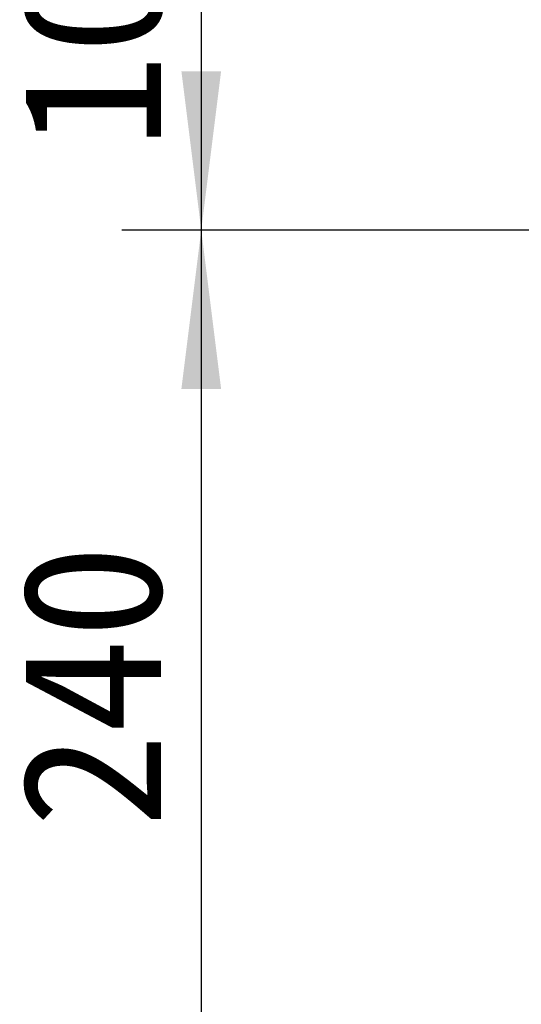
# Model space of a CAD drawing. Header units: millimetres. Extents: x -55 to 731, y 0 to 297.
# Tile 13 of 19: x 220 to 233, y 195 to 220. Entities that reach past the tile are written whole.
import ezdxf

# ---------------------------------------------------------------- set-up
doc = ezdxf.new("R2010")
doc.units = ezdxf.units.MM
doc.layers.add('标注层', color=150, linetype='Continuous')
doc.styles.add('SLDTEXTSTYLE1', font='仿宋_GB2312')
doc.dimstyles.new('SLDDIMSTYLE0', dxfattribs={"dimtxt": 3.5, "dimasz": 4, "dimexe": 0, "dimexo": 0.0625, "dimgap": 0.875, "dimtad": 2, "dimlfac": 10, "dimrnd": 1e-09, "dimzin": 12, "dimdsep": 46, "dimtxsty": 'SLDTEXTSTYLE1', "dimsah": 1, "dimcen": 0.09, "dimadec": 0, "dimazin": 3, "dimtfac": 1, "dimtdec": 3, "dimtofl": 0, "dimtmove": 0, "dimatfit": 3, "dimfxl": 0, "dimfrac": 2, "dimtolj": 1, "dimtzin": 12, "dimarcsym": 0})

# ---------------------------------------------------------------- blocks, each defined once
blk = doc.blocks.new('_D_3')
at = {"layer": '标注层'}
for p, q in [((233.136, 214.275), (222.737, 214.275)), ((224.737, 214.275), (224.737, 190.275)), ((248.512, 190.275), (222.737, 190.275))]:
    blk.add_line(p, q, dxfattribs=at)
for points in [[(224.737, 214.275), (224.237, 210.275), (225.237, 210.275)], [(224.737, 190.275), (225.237, 194.275), (224.237, 194.275)]]:
    blk.add_solid(points, dxfattribs=at)
at = {"layer": '标注层', "insert": (220.225, 199.22), "char_height": 3.5, "attachment_point": 1, "rotation": 90, "style": 'SLDTEXTSTYLE1'}
blk.add_mtext('240', dxfattribs=at)
blk = doc.blocks.new('_D_4')
at = {"layer": '标注层'}
for p, q in [((243.307, 224.475), (222.737, 224.475)), ((224.737, 224.475), (224.737, 214.275)), ((233.136, 214.275), (222.737, 214.275))]:
    blk.add_line(p, q, dxfattribs=at)
for points in [[(224.737, 224.475), (224.237, 220.475), (225.237, 220.475)], [(224.737, 214.275), (225.237, 218.275), (224.237, 218.275)]]:
    blk.add_solid(points, dxfattribs=at)
at = {"layer": '标注层', "insert": (220.225, 216.32), "char_height": 3.5, "attachment_point": 1, "rotation": 90, "style": 'SLDTEXTSTYLE1'}
blk.add_mtext('102', dxfattribs=at)

msp = doc.modelspace()

# ---------------------------------------------------------------- dimensions: what is measured, and where the dimension line sits
at = {"layer": '标注层'}
for base, p1, p2, picture, middle in [((224.7369, 214.275), (243.3067, 224.4749), (233.1359, 214.275), '_D_4', (224.7369, 219.375)), ((224.7369, 190.2753), (233.1359, 214.275), (248.512, 190.2753), '_D_3', (224.7369, 202.2751))]:
    dim = msp.add_linear_dim(base=base, p1=p1, p2=p2, angle=90, dimstyle='SLDDIMSTYLE0', dxfattribs=at)
    dim.commit()
    dim.dimension.update_dxf_attribs({"geometry": picture, "text_midpoint": middle, "dimtype": 160})

doc.saveas('drawing.dxf')
